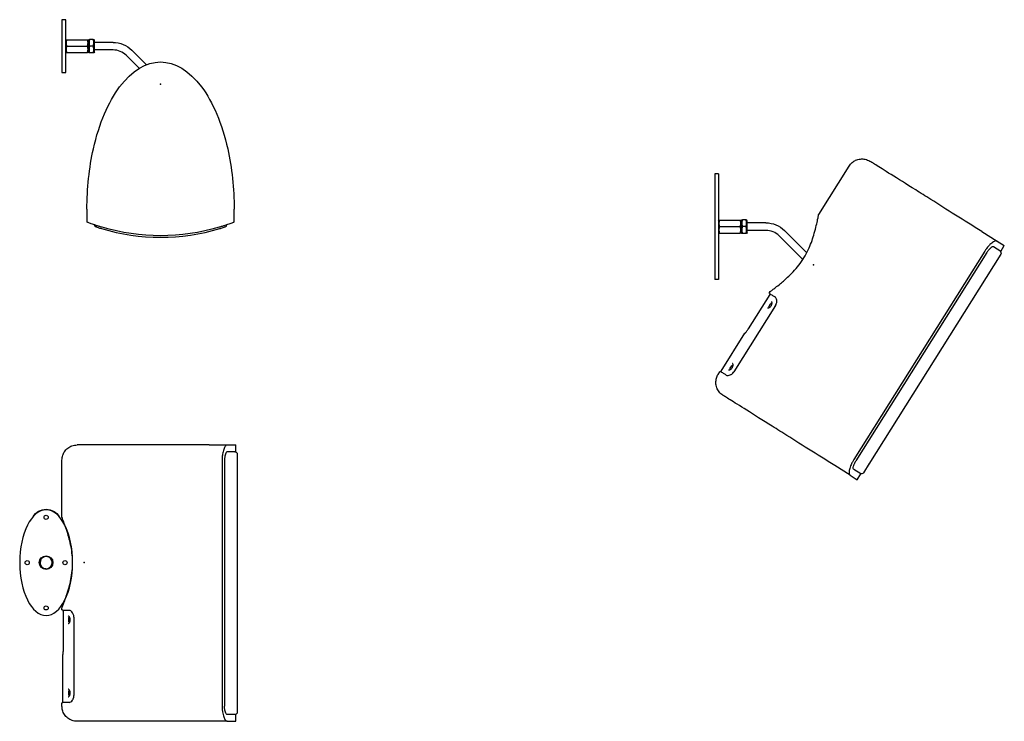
# Model space of a CAD drawing. Extents: x 744 to 2048, y 1140 to 2782.
# Tile 1 of 8: x 744 to 2048, y 1140 to 2069. Entities that reach past the tile are written whole.
import ezdxf

# ---------------------------------------------------------------- set-up
doc = ezdxf.new("R2010")
doc.units = 0
for name, color, linetype in [('KF_SONA_6_FRONT', 7, 'CONTINUOUS'), ('KF_SONA_6_SIDE_2', 7, 'CONTINUOUS'), ('KF_SONA_6_SIDE_3', 7, 'CONTINUOUS'), ('KF_SONA_6_TOP', 7, 'CONTINUOUS')]:
    doc.layers.add(name, color=color, linetype=linetype)

# ---------------------------------------------------------------- blocks, each defined once
blk = doc.blocks.new('KF_SONA_6_SIDE_2')
at = {"layer": 'KF_SONA_6_SIDE_2', "ltscale": 1.31579}
for p, q in [((7, 66.6), (47.3, 130.7)), ((-125.6, 120.5), (-130.6, 120.5)), ((-130.6, 120.5), (-130.6, -19.5)), ((-125.6, 120.5), (-125.6, -19.5)), ((-125.6, 58.2), (-125.1, 59)), ((-124.4, 59), (-96.9, 59)), ((-95.6, 58.2), (-96.1, 59)), ((-95.6, 58.2), (-94.8, 59.5)), ((-95.6, 58.2), (-95.6, 42.9)), ((-95.6, 42.9), (-95.6, 58.2)), ((-89.2, 59.5), (-94, 59.5)), ((-87.6, 58.2), (-88.4, 59.5)), ((-87.6, 42.9), (-87.6, 58.2)), ((-63, 55.5), (-87.6, 55.5)), ((-125.6, 42.9), (-125.1, 42)), ((-124.4, 50.5), (-96.9, 50.5)), ((-124.4, 42), (-96.9, 42)), ((-95.6, 42.9), (-96.1, 42)), ((-95.6, 42.9), (-94.8, 41.5)), ((-89.2, 50.5), (-94, 50.5)), ((-89.2, 41.5), (-94, 41.5)), ((-87.6, 42.9), (-88.4, 41.5)), ((-63, 45.5), (-87.6, 45.5)), ((-9.5, 16.6), (-38.2, 45.3)), ((223, 44), (243.2, 31.3)), ((-14, 6.9), (-45.3, 38.2)), ((243.2, 31.3), (252.8, 25.3)), ((226.9, 17.9), (53.5, -258.1)), ((229.6, 16.2), (56.3, -259.9)), ((248.1, 14.1), (73.4, -264)), ((248, 17.7), (238.5, 23.6)), ((248, 17.7), (252.8, 25.3)), ((-125.6, -19.5), (-130.6, -19.5)), ((-58, -36.9), (-57.1, -35.5)), ((-57.8, -39.5), (-86.2, -84.8)), ((-58.6, -54.8), (-56.6, -51.6)), ((-50, -53.8), (-105.3, -141.8)), ((-122.1, -140.8), (-90.7, -90.8)), ((-86.2, -84.8), (-86.2, -84.8)), ((-126.1, -145.3), (-124, -141.9)), ((-110.2, -136.9), (-108.2, -133.7)), ((48.6, -278.7), (28.4, -266)), ((62.9, -277), (53.4, -271.1)), ((74, -263.1), (66.2, -275.6)), ((48.6, -278.7), (58.1, -284.7)), ((58.1, -284.7), (62.9, -277))]:
    blk.add_line(p, q, dxfattribs=at)
at = {"layer": 'KF_SONA_6_SIDE_2', "ltscale": 1.31579, "extrusion": (0, 0, -1)}
for centre, radius, start, end in [((63, 20.5), 35, 90, 135), ((-245.5, 15.7), 3, 122.1309, 212.1309), ((56.9, -40), 1, 32.1309, 122.1309), ((55, -52.6), 1.9, 32.1309, 95.9593), ((55, -52.6), 1.9, 103.8569, 103.8668), ((57, -55.8), 1.9, 328.2837, 32.1309), ((108.6, -137.9), 1.9, 328.2854, 32.1309), ((106.6, -134.7), 1.9, 32.1309, 95.97), ((106.6, -134.7), 1.9, 103.8753, 103.8802), ((-63.6, -274), 3, 212.1309, 302.1309)]:
    blk.add_arc(centre, radius, start, end, dxfattribs=at)
at = {"layer": 'KF_SONA_6_SIDE_2', "ltscale": 1.31579}
blk.add_arc((-63, 20.5), 25, 45, 90, dxfattribs=at)
for points, knots in [([(47.3, 130.7), (48.4, 132.5), (49.8, 134.1), (52.8, 136.6), (54.3, 137.6), (55.9, 138.3)], [0, 0, 0, 0, 0.630665, 0.630665, 1.160316, 1.160316, 1.160316, 1.160316]), ([(55.9, 138.3), (57.9, 139.2), (60, 139.8), (64.3, 140.2), (66.5, 140.1), (69.6, 139.4), (70.7, 139), (72.8, 138.2), (73.9, 137.6), (74.8, 137)], [0, 0, 0, 0, 0.647884, 0.647884, 1.286108, 1.286108, 1.622927, 1.622927, 1.969681, 1.969681, 1.969681, 1.969681]), ([(223, 44), (211.3, 51.3), (187.9, 66), (158.4, 84.6), (128.4, 103.4), (106.3, 117.2), (90.5, 127.2), (82.1, 132.5), (77, 135.7), (75.1, 136.9), (74.8, 137), (74.8, 137)], [-1.570796, -1.570796, -1.570796, -1.570796, -1.346397, -1.121997, -0.972398, -0.673198, -0.523599, -0.373999, -0.224399, -0.0748, 0.000165, 0.000165, 0.000165, 0.000165]), ([(-57.1, -35.5), (-57.1, -35.4), (-57, -35.3), (-56.9, -35.2), (-56.9, -35.2), (-56.9, -35.2), (-56.9, -35.2), (-56.9, -35.2), (-56.9, -35.2), (-56.9, -35.2), (-56.9, -35.2), (-56.9, -35.2), (-56.9, -35.2), (-56.9, -35.2), (-56.9, -35.2), (-56.9, -35.2), (-56.9, -35.2), (-56.9, -35.2), (-56.9, -35.2), (-56.9, -35.2), (-56.9, -35.2), (-56.9, -35.2), (-56.9, -35.2), (-56.8, -35.2), (-56.8, -35.2), (-56.7, -35.1), (-56.4, -34.9), (-55.6, -34.3), (-54.9, -33.7), (-52.9, -32.3), (-51.6, -31.3), (-48.2, -28.7), (-46, -26.9), (-40.2, -22.1), (-36.4, -18.8), (-27.4, -10.2), (-22.1, -4.5), (-12.8, 8.2), (-8.8, 15.3), (-2.8, 28.8), (-0.6, 35.4), (2.2, 45.2), (3.1, 48.7), (4.5, 54.8), (5.1, 57.6), (6, 61.6), (6.2, 63), (6.6, 64.7), (6.7, 65.3), (6.8, 65.9), (6.8, 66), (6.8, 66.2), (6.8, 66.2), (6.8, 66.2), (6.8, 66.2), (6.8, 66.2), (6.8, 66.2), (6.8, 66.3), (6.8, 66.3), (6.8, 66.3), (6.8, 66.3), (6.8, 66.3), (6.8, 66.3), (6.8, 66.3), (6.8, 66.3), (6.8, 66.3), (6.8, 66.3), (6.8, 66.3), (6.8, 66.3), (6.8, 66.3), (6.8, 66.3), (6.8, 66.3), (6.8, 66.3), (6.9, 66.3), (6.9, 66.3), (6.9, 66.3), (6.9, 66.3), (6.9, 66.3), (6.9, 66.3), (6.9, 66.4), (6.9, 66.4), (6.9, 66.5), (7, 66.6), (7, 66.6)], [0, 0, 0, 0, 0.032274, 0.032274, 0.034197, 0.034197, 0.03564, 0.03564, 0.036565, 0.036565, 0.036967, 0.036967, 0.037369, 0.037369, 0.039014, 0.039014, 0.040607, 0.040607, 0.045386, 0.045386, 0.059719, 0.059719, 0.10272, 0.10272, 0.231799, 0.231799, 0.62095, 0.62095, 1.219256, 1.219256, 1.963227, 1.963227, 3.007454, 3.007454, 4.650419, 4.650419, 6.998346, 6.998346, 9.370701, 9.370701, 11.515578, 11.515578, 12.737602, 12.737602, 13.828639, 13.828639, 14.551913, 14.551913, 15.008709, 15.008709, 15.244187, 15.244187, 15.361318, 15.361318, 15.418894, 15.418894, 15.447098, 15.447098, 15.460912, 15.460912, 15.467736, 15.467736, 15.470296, 15.470296, 15.472218, 15.472218, 15.472683, 15.472683, 15.473084, 15.473084, 15.473486, 15.473486, 15.473888, 15.473888, 15.47552, 15.47552, 15.477113, 15.477113, 15.481893, 15.481893, 15.496263, 15.496263, 15.510443, 15.510443, 15.510443, 15.510443]), ([(6.8, 66.1), (6.8, 66.1), (6.8, 66.1), (6.8, 66.1), (6.8, 66.1), (6.8, 65.8), (6.8, 66.1), (6.8, 66.1)], [0.4999772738, 0.4999772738, 0.4999772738, 0.4999772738, 0.49999175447, 0.49999175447, 0.49999175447, 0.49999176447, 0.49999219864, 0.49999219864, 0.49999219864, 0.49999219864]), ([(243.2, 31.3), (242.9, 31.5), (242.5, 31.6), (241.6, 31.6), (241, 31.5), (239.8, 31), (239.1, 30.7), (237.6, 29.8), (236.9, 29.3), (235.4, 28.1), (234.6, 27.4), (233, 25.9), (232.2, 25), (230.8, 23.4), (230.3, 22.7), (229.7, 22)], [-3.095727, -3.095727, -3.095727, -3.095727, -2.698265, -2.698265, -2.300802, -2.300802, -1.90334, -1.90334, -1.505878, -1.505878, -1.129408, -1.129408, -0.752939, -0.752939, -0.490891, -0.490891, -0.490891, -0.490891]), ([(229.7, 22), (229.5, 21.7), (229.3, 21.4), (228.3, 20.1), (227.5, 19), (226.9, 17.9)], [-6.651329, -6.651329, -6.651329, -6.651329, -6.536908, -6.536908, -6.1604385, -6.1604385, -6.1604385, -6.1604385]), ([(232.6, 20.2), (232.5, 20), (232.3, 19.8), (231.2, 18.6), (230.4, 17.4), (229.6, 16.2)], [-0.4991794, -0.4991794, -0.4991794, -0.4991794, -0.4137687, -0.4137687, 0, 0, 0, 0]), ([(238.5, 23.6), (238.1, 23.9), (237.6, 23.9), (236.2, 23.4), (235.4, 22.8), (234, 21.6), (233.3, 21), (232.6, 20.2)], [-1.698134, -1.698134, -1.698134, -1.698134, -1.262836, -1.262836, -0.827537, -0.827537, -0.499179, -0.499179, -0.499179, -0.499179]), ([(-57.7, -38.3), (-57.8, -38.3), (-57.8, -38.3), (-57.8, -38.2), (-57.9, -38.2), (-58, -38.1), (-58, -38), (-58.1, -37.8), (-58.2, -37.7), (-58.2, -37.5), (-58.2, -37.4), (-58.2, -37.2), (-58.1, -37.1), (-58, -36.9)], [0, 0, 0, 0, 0.0108081, 0.0108081, 0.0214856, 0.0214856, 0.0531077, 0.0531077, 0.0847625, 0.0847625, 0.1164167, 0.1164167, 0.1562886, 0.1562886, 0.1562886, 0.1562886]), ([(-57.7, -38.3), (-57.7, -38.3), (-57.6, -38.4), (-56.5, -39.1), (-54.1, -40.6), (-51.9, -42), (-50.6, -42.8)], [2.945828, 2.945828, 2.945828, 2.945828, 3.364213, 4.205266, 5.046319, 5.887372, 5.887372, 5.887372, 5.887372]), ([(-60.8, -57.1), (-60.6, -57.2), (-60.4, -57.2), (-59.9, -57.2), (-59.7, -57.2), (-59.1, -57), (-58.7, -56.8), (-57.8, -56.3), (-57.4, -56), (-56.6, -55.2), (-56.3, -54.8), (-55.8, -54), (-55.5, -53.6), (-55.2, -52.8), (-55.1, -52.4), (-54.9, -51.7), (-54.8, -51.3), (-54.8, -50.5), (-54.8, -50.1), (-54.9, -49.4), (-55, -49.2), (-55.2, -48.8), (-55.4, -48.7), (-55.5, -48.6)], [0, 0, 0, 0, 0.228667, 0.228667, 0.356351, 0.356351, 0.55743, 0.55743, 0.744286, 0.744286, 0.896861, 0.896861, 1.033905, 1.033905, 1.161458, 1.161458, 1.305175, 1.305175, 1.472291, 1.472291, 1.658256, 1.658256, 1.83315, 1.83315, 1.83315, 1.83315]), ([(-50, -53.8), (-49.7, -53.2), (-49.3, -52.5), (-48.9, -51.3), (-48.7, -50.6), (-48.4, -49.3), (-48.4, -48.6), (-48.4, -47.1), (-48.6, -46.3), (-49, -44.9), (-49.3, -44.2), (-50, -43.3), (-50.3, -43), (-50.6, -42.8)], [0, 0, 0, 0, 0.210284, 0.210284, 0.424904, 0.424904, 0.669788, 0.669788, 0.978475, 0.978475, 1.349863, 1.349863, 1.639682, 1.639682, 1.639682, 1.639682]), ([(-90.7, -90.8), (-90.7, -90.8), (-90.7, -90.8), (-90.7, -90.8), (-90.7, -90.8), (-90.6, -90.7), (-90.6, -90.7), (-90.6, -90.7), (-90.6, -90.7), (-90.6, -90.7), (-90.6, -90.7), (-90.6, -90.7), (-90.6, -90.7), (-90.6, -90.7), (-90.6, -90.7), (-90.6, -90.7), (-90.6, -90.7), (-90.6, -90.7), (-90.6, -90.7), (-90.5, -90.6), (-90.3, -90.4), (-89.9, -89.9), (-89.6, -89.5), (-88.9, -88.7), (-88.5, -88.1), (-87.7, -87), (-87.2, -86.3), (-86.6, -85.4), (-86.4, -85.1), (-86.2, -84.8)], [0, 0, 0, 0, 0.006075, 0.006075, 0.009791, 0.009791, 0.011925, 0.011925, 0.013728, 0.013728, 0.015578, 0.015578, 0.018861, 0.018861, 0.026843, 0.026843, 0.050762, 0.050762, 0.12259, 0.12259, 0.340204, 0.340204, 0.579854, 0.579854, 0.827641, 0.827641, 1.061933, 1.061933, 1.17121, 1.17121, 1.17121, 1.17121]), ([(-124, -141.9), (-123.9, -141.9), (-123.9, -141.8), (-123.7, -141.6), (-123.6, -141.6), (-123.4, -141.5), (-123.3, -141.5), (-123.1, -141.5), (-123, -141.5), (-122.8, -141.5), (-122.8, -141.5), (-122.7, -141.6), (-122.7, -141.6), (-122.6, -141.6)], [0, 0, 0, 0, 0.0312343, 0.0312343, 0.0630787, 0.0630787, 0.0949372, 0.0949372, 0.1262406, 0.1262406, 0.141148, 0.141148, 0.1564077, 0.1564077, 0.1564077, 0.1564077]), ([(-115.5, -146.1), (-116.8, -145.3), (-119, -143.9), (-121.4, -142.4), (-122.5, -141.7), (-122.6, -141.6), (-122.6, -141.6)], [0, 0, 0, 0, 0.841053, 1.682106, 2.52316, 2.944782, 2.944782, 2.944782, 2.944782]), ([(-121.8, -142.2), (-121.8, -142.1), (-121.8, -142.1), (-121.9, -142.1), (-121.9, -142.1), (-122, -142), (-122, -141.9), (-122.1, -141.8), (-122.2, -141.7), (-122.2, -141.5), (-122.2, -141.4), (-122.2, -141.2), (-122.2, -141.1), (-122.1, -140.9), (-122.1, -140.8), (-122.1, -140.8)], [0, 0, 0, 0, 0.0107801, 0.0107801, 0.0214305, 0.0214305, 0.0419104, 0.0419104, 0.0735436, 0.0735436, 0.1052169, 0.1052169, 0.1368526, 0.1368526, 0.1564824, 0.1564824, 0.1564824, 0.1564824]), ([(-115.5, -146.1), (-114.9, -146.5), (-114.1, -146.7), (-112.2, -146.6), (-111.2, -146.4), (-109.6, -145.7), (-109.2, -145.5), (-108.3, -145), (-107.9, -144.7), (-106.9, -143.8), (-106.2, -143.1), (-105.6, -142.2), (-105.5, -142), (-105.3, -141.8)], [0, 0, 0, 0, 0.508684, 0.508684, 0.944655, 0.944655, 1.136235, 1.136235, 1.295833, 1.295833, 1.572102, 1.572102, 1.637111, 1.637111, 1.637111, 1.637111]), ([(-112.4, -139.2), (-112.2, -139.3), (-112, -139.4), (-111.5, -139.3), (-111.3, -139.3), (-110.7, -139.2), (-110.3, -139), (-109.4, -138.4), (-109, -138.1), (-108.2, -137.3), (-107.9, -136.9), (-107.4, -136.1), (-107.1, -135.7), (-106.8, -134.9), (-106.7, -134.6), (-106.5, -133.8), (-106.4, -133.4), (-106.4, -132.6), (-106.4, -132.2), (-106.5, -131.6), (-106.6, -131.3), (-106.8, -130.9), (-106.9, -130.8), (-107.1, -130.7)], [0, 0, 0, 0, 0.228565, 0.228565, 0.356334, 0.356334, 0.55749, 0.55749, 0.744279, 0.744279, 0.896935, 0.896935, 1.033922, 1.033922, 1.161373, 1.161373, 1.305544, 1.305544, 1.471895, 1.471895, 1.658784, 1.658784, 1.833268, 1.833268, 1.833268, 1.833268]), ([(-129.2, -156.4), (-129.2, -154.3), (-128.9, -152.2), (-127.8, -148.5), (-127.1, -146.8), (-126.1, -145.3)], [0, 0, 0, 0, 0.630817, 0.630817, 1.160315, 1.160315, 1.160315, 1.160315]), ([(-119.8, -172.9), (-120.8, -172.3), (-121.7, -171.6), (-123.4, -170.1), (-124.2, -169.3), (-126.2, -166.7), (-127.2, -164.9), (-128.7, -160.8), (-129.1, -158.6), (-129.2, -156.4)], [0, 0, 0, 0, 0.343524, 0.343524, 0.677307, 0.677307, 1.311775, 1.311775, 1.969448, 1.969448, 1.969448, 1.969448]), ([(28.4, -266), (16.7, -258.6), (-6.8, -243.9), (-36.3, -225.4), (-66.2, -206.6), (-88.3, -192.7), (-104.1, -182.8), (-112.6, -177.5), (-117.7, -174.2), (-119.5, -173.1), (-119.8, -172.9), (-119.8, -172.9)], [-1.570796, -1.570796, -1.570796, -1.570796, -1.346397, -1.121997, -0.972398, -0.673198, -0.523599, -0.373999, -0.224399, -0.0748, 0.000165, 0.000165, 0.000165, 0.000165]), ([(53.5, -258.1), (52.8, -259.2), (52.2, -260.3), (51.4, -261.8), (51.2, -262.2), (51, -262.5)], [0, 0, 0, 0, 0.3764695, 0.3764695, 0.4908905, 0.4908905, 0.4908905, 0.4908905]), ([(53.9, -264.3), (54, -264.1), (54.2, -263.8), (54.8, -262.3), (55.5, -261), (56.3, -259.9)], [2.8877425, 2.8877425, 2.8877425, 2.8877425, 2.9731532, 2.9731532, 3.3869219, 3.3869219, 3.3869219, 3.3869219]), ([(51, -262.5), (50.6, -263.3), (50.3, -264.1), (49.4, -266), (49, -267.1), (48.3, -269.2), (48, -270.2), (47.6, -272.1), (47.5, -273), (47.3, -274.7), (47.3, -275.4), (47.4, -276.7), (47.6, -277.3), (48, -278.2), (48.3, -278.5), (48.6, -278.7)], [-5.669548, -5.669548, -5.669548, -5.669548, -5.4075, -5.4075, -5.03103, -5.03103, -4.654561, -4.654561, -4.257098, -4.257098, -3.859636, -3.859636, -3.462174, -3.462174, -3.064712, -3.064712, -3.064712, -3.064712]), ([(53.4, -271.1), (53, -270.8), (52.8, -270.4), (52.7, -268.9), (52.8, -268), (53.2, -266.2), (53.5, -265.3), (53.9, -264.3)], [1.688788, 1.688788, 1.688788, 1.688788, 2.124086, 2.124086, 2.559384, 2.559384, 2.887742, 2.887742, 2.887742, 2.887742])]:
    blk.add_open_spline(points, degree=3, knots=knots, dxfattribs=at)
for points, weights in [([(-125.1, 59), (-125.1, 59), (-124.4, 59)], [1.07735026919, 1.07735026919, 1]), ([(-124.4, 59), (-125.8, 54.8), (-124.4, 50.5)], [1, 1.15470053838, 1]), ([(-96.9, 59), (-96.1, 59), (-96.1, 59)], [1, 1.07735026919, 1.07735026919]), ([(-96.9, 50.5), (-95.4, 54.8), (-96.9, 59)], [1, 1.15470053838, 1]), ([(-94.8, 59.5), (-94.8, 59.5), (-94, 59.5)], [1.07735026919, 1.07735026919, 1]), ([(-94, 59.5), (-95.5, 55), (-94, 50.5)], [1, 1.15470053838, 1]), ([(-89.2, 50.5), (-87.7, 55), (-89.2, 59.5)], [1, 1.15470053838, 1]), ([(-89.2, 59.5), (-88.4, 59.5), (-88.4, 59.5)], [1, 1.07735026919, 1.07735026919]), ([(-124.4, 50.5), (-125.8, 46.3), (-124.4, 42)], [1, 1.15470053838, 1]), ([(-124.4, 42), (-125.1, 42), (-125.1, 42)], [1, 1.07735026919, 1.07735026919]), ([(-96.9, 42), (-95.4, 46.3), (-96.9, 50.5)], [1, 1.15470053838, 1]), ([(-96.1, 42), (-96.1, 42), (-96.9, 42)], [1.07735026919, 1.07735026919, 1]), ([(-94, 50.5), (-95.5, 46), (-94, 41.5)], [1, 1.15470053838, 1]), ([(-94, 41.5), (-94.8, 41.5), (-94.8, 41.5)], [1, 1.07735026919, 1.07735026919]), ([(-89.2, 41.5), (-87.7, 46), (-89.2, 50.5)], [1, 1.15470053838, 1]), ([(-88.4, 41.5), (-88.4, 41.5), (-89.2, 41.5)], [1.07735026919, 1.07735026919, 1])]:
    blk.add_rational_spline(points, weights, degree=2, dxfattribs=at)
for points in [[(-57.1, -35.5), (-57.1, -35.5), (-57.1, -35.5), (-57.1, -35.5)], [(-56.7, -35.1), (-56.7, -35.1), (-56.7, -35.1), (-56.7, -35.1)], [(-90.7, -90.8), (-90.7, -90.8), (-90.7, -90.8), (-90.7, -90.8)], [(-112.4, -139.2), (-112.4, -139.2), (-112.4, -139.2), (-112.4, -139.2)], [(-107, -130.8), (-107, -130.8), (-107, -130.7), (-107.1, -130.7)]]:
    blk.add_open_spline(points, degree=3, dxfattribs=at)
at = {"layer": 'KF_SONA_6_SIDE_2'}
blk.add_point((0, 0), dxfattribs=at)
blk = doc.blocks.new('KF_SONA_6_SIDE_3')
at = {"layer": 'KF_SONA_6_SIDE_3', "ltscale": 1.31579}
for p, q in [((165.5, 155.8), (189.4, 155.8)), ((189.4, 155.8), (200.6, 155.8)), ((200.6, 146.8), (189.4, 146.8)), ((200.6, 146.8), (200.6, 155.8)), ((202.6, 143.8), (202.6, -184.5)), ((-29.5, 60.1), (-29.5, 135.8)), ((182.6, 135.8), (182.6, -190.2)), ((185.9, 135.8), (185.9, -190.2)), ((-57.7, 3.5), (-58.5, 0.7)), ((-53.1, 7.6), (-55.6, 6.1)), ((-47, 7.2), (-49.8, 8)), ((-43, 2.6), (-44.4, 5.1)), ((-58.1, -2.6), (-56.6, -5.1)), ((-54, -7.2), (-51.2, -8)), ((-47.9, -7.6), (-45.4, -6.1)), ((-43.3, -3.5), (-42.6, -0.7)), ((-29.5, -62.2), (-29.5, -60.4)), ((-27.9, -64.2), (-27.9, -117.7)), ((-20.5, -77.6), (-20.5, -73.8)), ((-13.8, -72.2), (-13.8, -176.2)), ((-28.5, -184.2), (-28.5, -125.2)), ((-27.9, -117.7), (-27.9, -117.7)), ((-20.5, -174.6), (-20.5, -170.8)), ((-29.5, -190.2), (-29.5, -186.2)), ((202.6, -183.4), (202.6, -198.2)), ((200.6, -201.2), (189.4, -201.2)), ((200.6, -210.2), (200.6, -201.2)), ((189.4, -210.2), (165.5, -210.2)), ((189.4, -210.2), (200.6, -210.2))]:
    blk.add_line(p, q, dxfattribs=at)
for centre, radius in [((-50.5, 60), 2.75), ((-75.5, 0), 2.75), ((-50.5, 0), 9), ((-25.5, 0), 2.75), ((-50.5, -60), 2.75)]:
    blk.add_circle(centre, radius, dxfattribs=at)
at = {"layer": 'KF_SONA_6_SIDE_3', "ltscale": 1.31579, "extrusion": (0, 0, -1)}
for centre, radius, start, end in [((-199.6, 143.8), 3, 90, 180), ((50.5, 50.5), 20.1, 30.9342, 149.0658), ((26.9, -64.2), 1, 0, 90), ((18.6, -73.8), 1.9, 0, 63.8284), ((18.6, -77.6), 1.9, 296.1528, 0), ((18.6, -73.8), 1.9, 71.726, 71.7359), ((18.6, -170.8), 1.9, 0, 63.8391), ((18.6, -170.8), 1.9, 71.7443, 71.7493), ((18.6, -174.6), 1.9, 296.1545, 0), ((-199.6, -198.2), 3, 180, 270)]:
    blk.add_arc(centre, radius, start, end, dxfattribs=at)
at = {"layer": 'KF_SONA_6_SIDE_3', "ltscale": 1.31579}
for start, end in [(178.3432, 195.6184), (133.3432, 150.6184), (88.3432, 105.6184), (43.3432, 60.6184), (358.3432, 15.6184), (223.3432, 240.6184), (268.3432, 285.6184), (313.3432, 330.6184)]:
    blk.add_arc((-50.5, 0), 8.09, start, end, dxfattribs=at)
blk.add_ellipse((-50.5, 0), major_axis=(0, 70), ratio=0.5, start_param=3.141593, end_param=9.424778, dxfattribs=at)
for points, knots in [([(-29.5, 135.8), (-29.5, 137.9), (-29.2, 140.1), (-28, 143.8), (-27.2, 145.4), (-26.2, 146.8)], [0, 0, 0, 0, 0.630665, 0.630665, 1.160316, 1.160316, 1.160316, 1.160316]), ([(-26.2, 146.8), (-25, 148.7), (-23.5, 150.3), (-20.1, 152.9), (-18.2, 154), (-15.2, 155.1), (-14.1, 155.3), (-11.8, 155.7), (-10.7, 155.8), (-9.5, 155.8)], [0, 0, 0, 0, 0.647884, 0.647884, 1.286108, 1.286108, 1.622927, 1.622927, 1.969681, 1.969681, 1.969681, 1.969681]), ([(165.5, 155.8), (151.7, 155.8), (124, 155.8), (89.2, 155.8), (53.8, 155.8), (27.7, 155.8), (9, 155.8), (-1, 155.8), (-7, 155.8), (-9.2, 155.8), (-9.5, 155.8), (-9.5, 155.8)], [-1.570796, -1.570796, -1.570796, -1.570796, -1.346397, -1.121997, -0.972398, -0.673198, -0.523599, -0.373999, -0.224399, -0.0748, 0.000165, 0.000165, 0.000165, 0.000165]), ([(189.4, 155.8), (189, 155.8), (188.6, 155.7), (187.8, 155.2), (187.4, 154.8), (186.5, 153.8), (186.1, 153.1), (185.4, 151.6), (185, 150.8), (184.4, 149), (184.1, 148), (183.6, 145.8), (183.3, 144.7), (183, 142.6), (182.9, 141.7), (182.8, 140.8)], [-3.095727, -3.095727, -3.095727, -3.095727, -2.698265, -2.698265, -2.300802, -2.300802, -1.90334, -1.90334, -1.505878, -1.505878, -1.129408, -1.129408, -0.752939, -0.752939, -0.490891, -0.490891, -0.490891, -0.490891]), ([(189.4, 146.8), (189, 146.8), (188.5, 146.6), (187.6, 145.4), (187.2, 144.6), (186.7, 142.8), (186.4, 141.9), (186.3, 140.8)], [-1.698134, -1.698134, -1.698134, -1.698134, -1.262836, -1.262836, -0.827537, -0.827537, -0.499179, -0.499179, -0.499179, -0.499179]), ([(182.8, 140.8), (182.8, 140.5), (182.8, 140.1), (182.6, 138.4), (182.6, 137.1), (182.6, 135.8)], [-6.651329, -6.651329, -6.651329, -6.651329, -6.536908, -6.536908, -6.1604385, -6.1604385, -6.1604385, -6.1604385]), ([(186.3, 140.8), (186.2, 140.6), (186.2, 140.3), (185.9, 138.7), (185.9, 137.2), (185.9, 135.8)], [-0.4991794, -0.4991794, -0.4991794, -0.4991794, -0.4137687, -0.4137687, 0, 0, 0, 0]), ([(-29.5, -60.4), (-29.5, -60.3), (-29.5, -60.2), (-29.5, -60.1), (-29.4, -60.1), (-29.4, -60.1), (-29.4, -60.1), (-29.4, -60.1), (-29.4, -60.1), (-29.4, -60.1), (-29.4, -60.1), (-29.4, -60.1), (-29.4, -60.1), (-29.4, -60.1), (-29.4, -60.1), (-29.4, -60.1), (-29.4, -60.1), (-29.4, -60.1), (-29.4, -60.1), (-29.4, -60.1), (-29.4, -60.1), (-29.4, -60), (-29.4, -60), (-29.4, -60), (-29.4, -60), (-29.3, -59.8), (-29.2, -59.6), (-28.9, -58.6), (-28.5, -57.7), (-27.7, -55.5), (-27.1, -53.9), (-25.6, -49.9), (-24.7, -47.3), (-22.3, -40.1), (-20.8, -35.3), (-17.7, -23.2), (-16.3, -15.5), (-15.2, 0.1), (-15.5, 8.2), (-17.7, 22.9), (-19.3, 29.6), (-22.2, 39.4), (-23.3, 42.9), (-25.3, 48.9), (-26.3, 51.5), (-27.7, 55.3), (-28.2, 56.6), (-28.9, 58.3), (-29.1, 58.8), (-29.3, 59.4), (-29.3, 59.5), (-29.4, 59.7), (-29.4, 59.7), (-29.4, 59.7), (-29.4, 59.7), (-29.4, 59.7), (-29.4, 59.7), (-29.4, 59.7), (-29.4, 59.7), (-29.4, 59.7), (-29.4, 59.7), (-29.4, 59.7), (-29.4, 59.7), (-29.4, 59.7), (-29.4, 59.7), (-29.4, 59.8), (-29.4, 59.8), (-29.4, 59.8), (-29.4, 59.8), (-29.4, 59.8), (-29.4, 59.8), (-29.4, 59.8), (-29.4, 59.8), (-29.4, 59.8), (-29.4, 59.8), (-29.4, 59.8), (-29.4, 59.8), (-29.5, 59.8), (-29.5, 59.8), (-29.5, 59.9), (-29.5, 59.9), (-29.5, 60), (-29.5, 60.1), (-29.5, 60.1)], [0, 0, 0, 0, 0.032274, 0.032274, 0.034197, 0.034197, 0.03564, 0.03564, 0.036565, 0.036565, 0.036967, 0.036967, 0.037369, 0.037369, 0.039014, 0.039014, 0.040607, 0.040607, 0.045386, 0.045386, 0.059719, 0.059719, 0.10272, 0.10272, 0.231799, 0.231799, 0.62095, 0.62095, 1.219256, 1.219256, 1.963227, 1.963227, 3.007454, 3.007454, 4.650419, 4.650419, 6.998346, 6.998346, 9.370701, 9.370701, 11.515578, 11.515578, 12.737602, 12.737602, 13.828639, 13.828639, 14.551913, 14.551913, 15.008709, 15.008709, 15.244187, 15.244187, 15.361318, 15.361318, 15.418894, 15.418894, 15.447098, 15.447098, 15.460912, 15.460912, 15.467736, 15.467736, 15.470296, 15.470296, 15.472218, 15.472218, 15.472683, 15.472683, 15.473084, 15.473084, 15.473486, 15.473486, 15.473888, 15.473888, 15.47552, 15.47552, 15.477113, 15.477113, 15.481893, 15.481893, 15.496263, 15.496263, 15.510443, 15.510443, 15.510443, 15.510443]), ([(-29.4, 59.6), (-29.4, 59.6), (-29.4, 59.6), (-29.4, 59.6), (-29.4, 59.6), (-29.3, 59.3), (-29.3, 59.6), (-29.4, 59.6)], [0.4999772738, 0.4999772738, 0.4999772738, 0.4999772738, 0.49999175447, 0.49999175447, 0.49999175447, 0.49999176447, 0.49999219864, 0.49999219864, 0.49999219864, 0.49999219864]), ([(-58.5, 0.7), (-58.5, 0.6), (-58.5, 0.6), (-58.5, 0.5), (-58.5, 0.4), (-58.6, 0.4), (-58.6, 0.3), (-58.6, 0.3), (-58.6, 0.3), (-58.6, 0.2), (-58.6, 0.2), (-58.6, 0.2), (-58.6, 0.2), (-58.6, 0.2)], [-0.04738455, -0.04738455, -0.04738455, -0.04738455, -0.02752408, -0.02752408, -0.01759385, -0.01759385, -0.00766361, -0.00766361, -0.00223804, -0.00223804, -0.00096241, -0.00096241, 0, 0, 0, 0]), ([(-57.6, 4), (-57.6, 4), (-57.6, 4), (-57.6, 4), (-57.6, 4), (-57.6, 3.9), (-57.6, 3.9), (-57.6, 3.9), (-57.6, 3.8), (-57.6, 3.8), (-57.6, 3.7), (-57.6, 3.6), (-57.7, 3.6), (-57.7, 3.5)], [-0.2328171, -0.2328171, -0.2328171, -0.2328171, -0.2318547, -0.2318547, -0.23057906, -0.23057906, -0.22515349, -0.22515349, -0.21522326, -0.21522326, -0.20529302, -0.20529302, -0.18543255, -0.18543255, -0.18543255, -0.18543255]), ([(-55.6, 6.1), (-55.7, 6.1), (-55.8, 6), (-55.9, 6), (-55.9, 6), (-56, 5.9), (-56, 5.9), (-56, 5.9), (-56, 5.9), (-56.1, 5.9), (-56.1, 5.9), (-56.1, 5.9), (-56.1, 5.9), (-56.1, 5.9)], [-0.04738455, -0.04738455, -0.04738455, -0.04738455, -0.02752408, -0.02752408, -0.01759385, -0.01759385, -0.00766361, -0.00766361, -0.00223804, -0.00223804, -0.00096241, -0.00096241, 0, 0, 0, 0]), ([(-52.7, 7.8), (-52.7, 7.8), (-52.7, 7.8), (-52.7, 7.8), (-52.7, 7.8), (-52.7, 7.8), (-52.7, 7.8), (-52.8, 7.7), (-52.8, 7.7), (-52.9, 7.7), (-52.9, 7.7), (-53, 7.6), (-53, 7.6), (-53.1, 7.6)], [-0.2328171, -0.2328171, -0.2328171, -0.2328171, -0.2318547, -0.2318547, -0.23057906, -0.23057906, -0.22515349, -0.22515349, -0.21522326, -0.21522326, -0.20529302, -0.20529302, -0.18543255, -0.18543255, -0.18543255, -0.18543255]), ([(-49.8, 8), (-49.9, 8), (-50, 8), (-50.1, 8), (-50.1, 8), (-50.2, 8), (-50.2, 8.1), (-50.2, 8.1), (-50.3, 8.1), (-50.3, 8.1), (-50.3, 8.1), (-50.3, 8.1), (-50.3, 8.1), (-50.3, 8.1)], [-0.04738455, -0.04738455, -0.04738455, -0.04738455, -0.02752408, -0.02752408, -0.01759385, -0.01759385, -0.00766361, -0.00766361, -0.00223804, -0.00223804, -0.00096241, -0.00096241, 0, 0, 0, 0]), ([(-46.5, 7), (-46.5, 7), (-46.5, 7), (-46.5, 7), (-46.5, 7), (-46.6, 7.1), (-46.6, 7.1), (-46.6, 7.1), (-46.7, 7.1), (-46.7, 7.1), (-46.8, 7.1), (-46.9, 7.1), (-46.9, 7.2), (-47, 7.2)], [-0.2328171, -0.2328171, -0.2328171, -0.2328171, -0.2318547, -0.2318547, -0.23057906, -0.23057906, -0.22515349, -0.22515349, -0.21522326, -0.21522326, -0.20529302, -0.20529302, -0.18543255, -0.18543255, -0.18543255, -0.18543255]), ([(-44.4, 5.1), (-44.4, 5.2), (-44.5, 5.3), (-44.5, 5.4), (-44.5, 5.4), (-44.6, 5.4), (-44.6, 5.5), (-44.6, 5.5), (-44.6, 5.5), (-44.6, 5.5), (-44.6, 5.5), (-44.6, 5.5), (-44.6, 5.5), (-44.6, 5.5)], [-0.04738455, -0.04738455, -0.04738455, -0.04738455, -0.02752408, -0.02752408, -0.01759385, -0.01759385, -0.00766361, -0.00766361, -0.00223804, -0.00223804, -0.00096241, -0.00096241, 0, 0, 0, 0]), ([(-42.7, 2.2), (-42.7, 2.2), (-42.7, 2.2), (-42.7, 2.2), (-42.7, 2.2), (-42.7, 2.2), (-42.7, 2.2), (-42.8, 2.3), (-42.8, 2.3), (-42.8, 2.3), (-42.8, 2.4), (-42.9, 2.5), (-42.9, 2.5), (-43, 2.6)], [-0.2328171, -0.2328171, -0.2328171, -0.2328171, -0.2318547, -0.2318547, -0.23057906, -0.23057906, -0.22515349, -0.22515349, -0.21522326, -0.21522326, -0.20529302, -0.20529302, -0.18543255, -0.18543255, -0.18543255, -0.18543255]), ([(-58.3, -2.2), (-58.3, -2.2), (-58.3, -2.2), (-58.3, -2.2), (-58.3, -2.2), (-58.3, -2.2), (-58.3, -2.2), (-58.3, -2.3), (-58.2, -2.3), (-58.2, -2.3), (-58.2, -2.4), (-58.1, -2.5), (-58.1, -2.5), (-58.1, -2.6)], [-0.2328171, -0.2328171, -0.2328171, -0.2328171, -0.2318547, -0.2318547, -0.23057906, -0.23057906, -0.22515349, -0.22515349, -0.21522326, -0.21522326, -0.20529302, -0.20529302, -0.18543255, -0.18543255, -0.18543255, -0.18543255]), ([(-56.6, -5.1), (-56.6, -5.2), (-56.6, -5.3), (-56.5, -5.4), (-56.5, -5.4), (-56.4, -5.4), (-56.4, -5.5), (-56.4, -5.5), (-56.4, -5.5), (-56.4, -5.5), (-56.4, -5.5), (-56.4, -5.5), (-56.4, -5.5), (-56.4, -5.5)], [-0.04738455, -0.04738455, -0.04738455, -0.04738455, -0.02752408, -0.02752408, -0.01759385, -0.01759385, -0.00766361, -0.00766361, -0.00223804, -0.00223804, -0.00096241, -0.00096241, 0, 0, 0, 0]), ([(-54.5, -7), (-54.5, -7), (-54.5, -7), (-54.5, -7), (-54.5, -7), (-54.5, -7.1), (-54.4, -7.1), (-54.4, -7.1), (-54.4, -7.1), (-54.3, -7.1), (-54.3, -7.1), (-54.2, -7.1), (-54.1, -7.2), (-54, -7.2)], [-0.2328171, -0.2328171, -0.2328171, -0.2328171, -0.2318547, -0.2318547, -0.23057906, -0.23057906, -0.22515349, -0.22515349, -0.21522326, -0.21522326, -0.20529302, -0.20529302, -0.18543255, -0.18543255, -0.18543255, -0.18543255]), ([(-51.2, -8), (-51.1, -8), (-51.1, -8), (-51, -8), (-50.9, -8), (-50.9, -8), (-50.8, -8.1), (-50.8, -8.1), (-50.8, -8.1), (-50.7, -8.1), (-50.7, -8.1), (-50.7, -8.1), (-50.7, -8.1), (-50.7, -8.1)], [-0.04738455, -0.04738455, -0.04738455, -0.04738455, -0.02752408, -0.02752408, -0.01759385, -0.01759385, -0.00766361, -0.00766361, -0.00223804, -0.00223804, -0.00096241, -0.00096241, 0, 0, 0, 0]), ([(-48.3, -7.8), (-48.3, -7.8), (-48.3, -7.8), (-48.3, -7.8), (-48.3, -7.8), (-48.3, -7.8), (-48.3, -7.8), (-48.3, -7.7), (-48.2, -7.7), (-48.2, -7.7), (-48.1, -7.7), (-48, -7.6), (-48, -7.6), (-47.9, -7.6)], [-0.2328171, -0.2328171, -0.2328171, -0.2328171, -0.2318547, -0.2318547, -0.23057906, -0.23057906, -0.22515349, -0.22515349, -0.21522326, -0.21522326, -0.20529302, -0.20529302, -0.18543255, -0.18543255, -0.18543255, -0.18543255]), ([(-45.4, -6.1), (-45.3, -6.1), (-45.3, -6), (-45.2, -6), (-45.1, -6), (-45.1, -5.9), (-45, -5.9), (-45, -5.9), (-45, -5.9), (-45, -5.9), (-45, -5.9), (-45, -5.9), (-45, -5.9), (-45, -5.9)], [-0.04738455, -0.04738455, -0.04738455, -0.04738455, -0.02752408, -0.02752408, -0.01759385, -0.01759385, -0.00766361, -0.00766361, -0.00223804, -0.00223804, -0.00096241, -0.00096241, 0, 0, 0, 0]), ([(-43.5, -4), (-43.5, -4), (-43.5, -4), (-43.5, -4), (-43.5, -4), (-43.5, -3.9), (-43.5, -3.9), (-43.4, -3.9), (-43.4, -3.8), (-43.4, -3.8), (-43.4, -3.7), (-43.4, -3.6), (-43.4, -3.6), (-43.3, -3.5)], [-0.2328171, -0.2328171, -0.2328171, -0.2328171, -0.2318547, -0.2318547, -0.23057906, -0.23057906, -0.22515349, -0.22515349, -0.21522326, -0.21522326, -0.20529302, -0.20529302, -0.18543255, -0.18543255, -0.18543255, -0.18543255]), ([(-42.6, -0.7), (-42.5, -0.6), (-42.5, -0.6), (-42.5, -0.5), (-42.5, -0.4), (-42.5, -0.4), (-42.5, -0.3), (-42.4, -0.3), (-42.4, -0.3), (-42.4, -0.2), (-42.4, -0.2), (-42.4, -0.2), (-42.4, -0.2), (-42.4, -0.2)], [-0.04738455, -0.04738455, -0.04738455, -0.04738455, -0.02752408, -0.02752408, -0.01759385, -0.01759385, -0.00766361, -0.00766361, -0.00223804, -0.00223804, -0.00096241, -0.00096241, 0, 0, 0, 0]), ([(-28.5, -63.2), (-28.5, -63.2), (-28.6, -63.2), (-28.6, -63.1), (-28.7, -63.1), (-28.8, -63.1), (-28.9, -63.1), (-29.1, -63), (-29.2, -62.9), (-29.3, -62.7), (-29.4, -62.6), (-29.5, -62.4), (-29.5, -62.3), (-29.5, -62.2)], [0, 0, 0, 0, 0.0108081, 0.0108081, 0.0214856, 0.0214856, 0.0531077, 0.0531077, 0.0847625, 0.0847625, 0.1164167, 0.1164167, 0.1562886, 0.1562886, 0.1562886, 0.1562886]), ([(-28.5, -63.2), (-28.5, -63.2), (-28.3, -63.2), (-27.1, -63.2), (-24.2, -63.2), (-21.6, -63.2), (-20.1, -63.2)], [2.945828, 2.945828, 2.945828, 2.945828, 3.364213, 4.205266, 5.046319, 5.887372, 5.887372, 5.887372, 5.887372]), ([(-13.8, -72.2), (-13.8, -71.5), (-13.8, -70.7), (-14.1, -69.4), (-14.3, -68.7), (-14.8, -67.5), (-15.2, -66.9), (-16, -65.6), (-16.5, -65.1), (-17.6, -64.1), (-18.2, -63.7), (-19.3, -63.2), (-19.7, -63.2), (-20.1, -63.2)], [0, 0, 0, 0, 0.210284, 0.210284, 0.424904, 0.424904, 0.669788, 0.669788, 0.978475, 0.978475, 1.349863, 1.349863, 1.639682, 1.639682, 1.639682, 1.639682]), ([(-21.1, -80.7), (-21, -80.7), (-20.7, -80.6), (-20.3, -80.3), (-20.2, -80.2), (-19.7, -79.7), (-19.5, -79.3), (-19, -78.4), (-18.8, -77.9), (-18.6, -76.9), (-18.5, -76.4), (-18.5, -75.4), (-18.5, -74.9), (-18.7, -74.1), (-18.8, -73.7), (-19, -72.9), (-19.2, -72.6), (-19.5, -71.9), (-19.8, -71.6), (-20.2, -71.1), (-20.4, -70.9), (-20.8, -70.7), (-21, -70.7), (-21.1, -70.7)], [0, 0, 0, 0, 0.228667, 0.228667, 0.356351, 0.356351, 0.55743, 0.55743, 0.744286, 0.744286, 0.896861, 0.896861, 1.033905, 1.033905, 1.161458, 1.161458, 1.305175, 1.305175, 1.472291, 1.472291, 1.658256, 1.658256, 1.83315, 1.83315, 1.83315, 1.83315]), ([(-28.5, -125.2), (-28.5, -125.1), (-28.5, -125.1), (-28.5, -125.1), (-28.5, -125.1), (-28.5, -125.1), (-28.5, -125), (-28.5, -125), (-28.5, -125), (-28.5, -125), (-28.5, -125), (-28.5, -125), (-28.5, -125), (-28.5, -125), (-28.5, -125), (-28.5, -125), (-28.5, -125), (-28.5, -125), (-28.5, -125), (-28.5, -124.8), (-28.4, -124.6), (-28.3, -123.9), (-28.3, -123.5), (-28.2, -122.4), (-28.1, -121.7), (-28, -120.3), (-27.9, -119.5), (-27.9, -118.4), (-27.9, -118), (-27.9, -117.7)], [0, 0, 0, 0, 0.006075, 0.006075, 0.009791, 0.009791, 0.011925, 0.011925, 0.013728, 0.013728, 0.015578, 0.015578, 0.018861, 0.018861, 0.026843, 0.026843, 0.050762, 0.050762, 0.12259, 0.12259, 0.340204, 0.340204, 0.579854, 0.579854, 0.827641, 0.827641, 1.061933, 1.061933, 1.17121, 1.17121, 1.17121, 1.17121]), ([(-21.1, -177.7), (-21, -177.7), (-20.7, -177.6), (-20.3, -177.3), (-20.2, -177.2), (-19.7, -176.7), (-19.5, -176.3), (-19, -175.4), (-18.8, -174.9), (-18.6, -173.9), (-18.5, -173.4), (-18.5, -172.4), (-18.5, -171.9), (-18.7, -171.1), (-18.8, -170.7), (-19, -169.9), (-19.2, -169.6), (-19.5, -168.9), (-19.8, -168.6), (-20.2, -168.1), (-20.5, -167.9), (-20.8, -167.7), (-21, -167.7), (-21.1, -167.7)], [0, 0, 0, 0, 0.228565, 0.228565, 0.356334, 0.356334, 0.55749, 0.55749, 0.744279, 0.744279, 0.896935, 0.896935, 1.033922, 1.033922, 1.161373, 1.161373, 1.305544, 1.305544, 1.471895, 1.471895, 1.658784, 1.658784, 1.833268, 1.833268, 1.833268, 1.833268]), ([(-20.1, -185.2), (-19.4, -185.2), (-18.6, -184.9), (-17, -183.8), (-16.3, -183.1), (-15.3, -181.7), (-15.1, -181.3), (-14.6, -180.4), (-14.4, -179.9), (-14, -178.6), (-13.8, -177.7), (-13.8, -176.6), (-13.8, -176.4), (-13.8, -176.2)], [0, 0, 0, 0, 0.508684, 0.508684, 0.944655, 0.944655, 1.136235, 1.136235, 1.295833, 1.295833, 1.572102, 1.572102, 1.637111, 1.637111, 1.637111, 1.637111]), ([(-29.5, -186.2), (-29.5, -186), (-29.5, -185.9), (-29.4, -185.7), (-29.4, -185.6), (-29.2, -185.5), (-29.2, -185.4), (-29, -185.3), (-28.9, -185.2), (-28.8, -185.2), (-28.7, -185.2), (-28.6, -185.2), (-28.6, -185.2), (-28.5, -185.2)], [0, 0, 0, 0, 0.0312343, 0.0312343, 0.0630787, 0.0630787, 0.0949372, 0.0949372, 0.1262406, 0.1262406, 0.141148, 0.141148, 0.1564077, 0.1564077, 0.1564077, 0.1564077]), ([(-26.2, -201.2), (-27.4, -199.4), (-28.2, -197.4), (-29.3, -193.7), (-29.5, -191.9), (-29.5, -190.2)], [0, 0, 0, 0, 0.630817, 0.630817, 1.160315, 1.160315, 1.160315, 1.160315]), ([(-27.5, -185.2), (-27.5, -185.2), (-27.6, -185.2), (-27.6, -185.1), (-27.7, -185.1), (-27.8, -185.1), (-27.8, -185.1), (-28, -185), (-28.1, -185), (-28.3, -184.8), (-28.3, -184.7), (-28.4, -184.6), (-28.5, -184.5), (-28.5, -184.3), (-28.5, -184.2), (-28.5, -184.2)], [0, 0, 0, 0, 0.0107801, 0.0107801, 0.0214305, 0.0214305, 0.0419104, 0.0419104, 0.0735436, 0.0735436, 0.1052169, 0.1052169, 0.1368526, 0.1368526, 0.1564824, 0.1564824, 0.1564824, 0.1564824]), ([(-20.1, -185.2), (-21.6, -185.2), (-24.2, -185.2), (-27.1, -185.2), (-28.3, -185.2), (-28.5, -185.2), (-28.5, -185.2)], [0, 0, 0, 0, 0.841053, 1.682106, 2.52316, 2.944782, 2.944782, 2.944782, 2.944782]), ([(182.6, -190.2), (182.6, -191.4), (182.6, -192.7), (182.8, -194.4), (182.8, -194.8), (182.8, -195.2)], [0, 0, 0, 0, 0.3764695, 0.3764695, 0.4908905, 0.4908905, 0.4908905, 0.4908905]), ([(182.8, -195.2), (182.9, -196), (183, -196.9), (183.3, -199), (183.6, -200.1), (184.1, -202.3), (184.4, -203.3), (185, -205.1), (185.4, -205.9), (186.1, -207.4), (186.5, -208.1), (187.4, -209.1), (187.8, -209.5), (188.6, -210), (189, -210.2), (189.4, -210.2)], [-5.669548, -5.669548, -5.669548, -5.669548, -5.4075, -5.4075, -5.03103, -5.03103, -4.654561, -4.654561, -4.257098, -4.257098, -3.859636, -3.859636, -3.462174, -3.462174, -3.064712, -3.064712, -3.064712, -3.064712]), ([(186.3, -195.2), (186.2, -194.9), (186.2, -194.6), (185.9, -193), (185.9, -191.5), (185.9, -190.2)], [2.8877425, 2.8877425, 2.8877425, 2.8877425, 2.9731532, 2.9731532, 3.3869219, 3.3869219, 3.3869219, 3.3869219]), ([(189.4, -201.2), (189, -201.2), (188.5, -200.9), (187.6, -199.7), (187.2, -198.9), (186.7, -197.1), (186.4, -196.2), (186.3, -195.2)], [1.688788, 1.688788, 1.688788, 1.688788, 2.124086, 2.124086, 2.559384, 2.559384, 2.887742, 2.887742, 2.887742, 2.887742]), ([(-9.5, -210.2), (-10.6, -210.2), (-11.8, -210.1), (-14, -209.7), (-15.1, -209.4), (-18.2, -208.3), (-20.1, -207.3), (-23.5, -204.6), (-25, -203), (-26.2, -201.2)], [0, 0, 0, 0, 0.343524, 0.343524, 0.677307, 0.677307, 1.311775, 1.311775, 1.969448, 1.969448, 1.969448, 1.969448]), ([(165.5, -210.2), (151.7, -210.2), (124, -210.2), (89.2, -210.2), (53.8, -210.2), (27.7, -210.2), (9, -210.2), (-1, -210.2), (-7, -210.2), (-9.2, -210.2), (-9.5, -210.2), (-9.5, -210.2)], [-1.570796, -1.570796, -1.570796, -1.570796, -1.346397, -1.121997, -0.972398, -0.673198, -0.523599, -0.373999, -0.224399, -0.0748, 0.000165, 0.000165, 0.000165, 0.000165])]:
    blk.add_open_spline(points, degree=3, knots=knots, dxfattribs=at)
for points in [[(-29.5, -60.4), (-29.5, -60.4), (-29.5, -60.4), (-29.5, -60.4)], [(-29.4, -59.9), (-29.4, -59.9), (-29.4, -59.9), (-29.4, -59.9)], [(-28.5, -125.2), (-28.5, -125.2), (-28.5, -125.2), (-28.5, -125.2)], [(-21.1, -167.7), (-21.1, -167.7), (-21.1, -167.7), (-21.1, -167.7)], [(-21.1, -177.7), (-21.1, -177.7), (-21.1, -177.7), (-21.1, -177.7)]]:
    blk.add_open_spline(points, degree=3, dxfattribs=at)
at = {"layer": 'KF_SONA_6_SIDE_3'}
blk.add_point((0, 0), dxfattribs=at)
blk = doc.blocks.new('KF_SONA_6_TOP')
at = {"layer": 'KF_SONA_6_TOP'}
for p, q in [((-125.6, 85.5), (-130.6, 85.5)), ((-130.6, 85.5), (-130.6, 15.5)), ((-125.6, 50.5), (-125.6, 85.5)), ((-125.6, 15.5), (-125.6, 50.5)), ((-130.6, 15.5), (-125.6, 15.5))]:
    blk.add_line(p, q, dxfattribs=at)
at = {"layer": 'KF_SONA_6_TOP', "ltscale": 1.31579}
for p, q in [((-125.6, 58.2), (-125.1, 59)), ((-124.4, 59), (-96.9, 59)), ((-95.6, 58.2), (-96.1, 59)), ((-95.6, 58.2), (-94.8, 59.5)), ((-95.6, 58.2), (-95.6, 42.9)), ((-95.6, 42.9), (-95.6, 58.2)), ((-89.2, 59.5), (-94, 59.5)), ((-87.6, 58.2), (-88.4, 59.5)), ((-87.6, 42.9), (-87.6, 58.2)), ((-63, 55.5), (-87.6, 55.5)), ((-125.6, 42.9), (-125.1, 42)), ((-124.4, 50.5), (-96.9, 50.5)), ((-124.4, 42), (-96.9, 42)), ((-95.6, 42.9), (-96.1, 42)), ((-95.6, 42.9), (-94.8, 41.5)), ((-89.2, 50.5), (-94, 50.5)), ((-89.2, 41.5), (-94, 41.5)), ((-87.6, 42.9), (-88.4, 41.5)), ((-63, 45.5), (-87.6, 45.5)), ((-18.8, 25.9), (-38.2, 45.3)), ((-28.2, 21.2), (-45.3, 38.2)), ((-97.5, -165.5), (-97.5, -182.6)), ((97.5, -182.6), (97.5, -165.5))]:
    blk.add_line(p, q, dxfattribs=at)
at = {"layer": 'KF_SONA_6_TOP', "ltscale": 1.31579, "extrusion": (0, 0, -1)}
for centre, radius, start, end in [((63, 20.5), 35, 90, 135), ((84.7, -185.9), 3, 288.2938, 356.8431), ((0, 72.4), 273, 253.5079, 286.4921)]:
    blk.add_arc(centre, radius, start, end, dxfattribs=at)
at = {"layer": 'KF_SONA_6_TOP', "ltscale": 1.31579}
for centre, radius, start, end in [((-63, 20.5), 25, 45, 90), ((0, 70.4), 273, 253.3193, 286.6807), ((84.7, -185.9), 3, 288.2938, 356.8431)]:
    blk.add_arc(centre, radius, start, end, dxfattribs=at)
at = {"layer": 'KF_SONA_6_TOP', "ltscale": 1.31579, "extrusion": (0, 0, -1)}
blk.add_ellipse((0, -165.5), major_axis=(0, 195), ratio=0.5, start_param=5.692877, end_param=6.873493, dxfattribs=at)
at = {"layer": 'KF_SONA_6_TOP', "ltscale": 1.31579}
for points, weights in [([(-125.1, 59), (-125.1, 59), (-124.4, 59)], [1.07735026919, 1.07735026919, 1]), ([(-124.4, 59), (-125.8, 54.8), (-124.4, 50.5)], [1, 1.15470053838, 1]), ([(-96.9, 59), (-96.1, 59), (-96.1, 59)], [1, 1.07735026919, 1.07735026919]), ([(-96.9, 50.5), (-95.4, 54.8), (-96.9, 59)], [1, 1.15470053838, 1]), ([(-94.8, 59.5), (-94.8, 59.5), (-94, 59.5)], [1.07735026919, 1.07735026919, 1]), ([(-94, 59.5), (-95.5, 55), (-94, 50.5)], [1, 1.15470053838, 1]), ([(-89.2, 50.5), (-87.7, 55), (-89.2, 59.5)], [1, 1.15470053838, 1]), ([(-89.2, 59.5), (-88.4, 59.5), (-88.4, 59.5)], [1, 1.07735026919, 1.07735026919]), ([(-124.4, 50.5), (-125.8, 46.3), (-124.4, 42)], [1, 1.15470053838, 1]), ([(-124.4, 42), (-125.1, 42), (-125.1, 42)], [1, 1.07735026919, 1.07735026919]), ([(-96.9, 42), (-95.4, 46.3), (-96.9, 50.5)], [1, 1.15470053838, 1]), ([(-96.1, 42), (-96.1, 42), (-96.9, 42)], [1.07735026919, 1.07735026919, 1]), ([(-94, 50.5), (-95.5, 46), (-94, 41.5)], [1, 1.15470053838, 1]), ([(-94, 41.5), (-94.8, 41.5), (-94.8, 41.5)], [1, 1.07735026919, 1.07735026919]), ([(-89.2, 41.5), (-87.7, 46), (-89.2, 50.5)], [1, 1.15470053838, 1]), ([(-88.4, 41.5), (-88.4, 41.5), (-89.2, 41.5)], [1.07735026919, 1.07735026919, 1])]:
    blk.add_rational_spline(points, weights, degree=2, dxfattribs=at)
for points, knots in [([(-97.5, -165.5), (-97.5, -151.8), (-96, -124.3), (-88.9, -80.5), (-75.4, -37.8), (-61.7, -13.5), (-54.3, -3.5)], [-1.5707963, -1.5707963, -1.5707963, -1.5707963, -1.3593836, -1.1479709, -0.8660874, -0.590308, -0.590308, -0.590308, -0.590308]), ([(54.3, -3.5), (61.8, -13.5), (75.4, -38), (88.9, -80.7), (96, -124.4), (97.5, -151.8), (97.5, -165.5)], [0.5903081, 0.5903081, 0.5903081, 0.5903081, 0.8678879, 1.1490513, 1.3599238, 1.5707963, 1.5707963, 1.5707963, 1.5707963]), ([(-96.9, -182.8), (-97, -182.8), (-97.1, -182.8), (-97.4, -182.6), (-97.5, -182.6), (-97.5, -182.6)], [-6.651329, -6.651329, -6.651329, -6.651329, -6.536908, -6.536908, -6.1604385, -6.1604385, -6.1604385, -6.1604385]), ([(-77.5, -189.4), (-78.8, -189), (-80.1, -188.6), (-82.7, -187.8), (-84, -187.4), (-86.5, -186.5), (-87.7, -186.1), (-89.9, -185.4), (-90.9, -185), (-92.6, -184.4), (-93.4, -184.1), (-94.9, -183.6), (-95.5, -183.3), (-96.3, -183), (-96.6, -182.9), (-96.9, -182.8)], [-3.095727, -3.095727, -3.095727, -3.095727, -2.698265, -2.698265, -2.300802, -2.300802, -1.90334, -1.90334, -1.505878, -1.505878, -1.129408, -1.129408, -0.752939, -0.752939, -0.490891, -0.490891, -0.490891, -0.490891]), ([(-85.7, -188.8), (-85.7, -188.8), (-85.5, -188.8), (-84.7, -189.1), (-82.6, -189.8), (-80, -190.6), (-78.4, -191.1)], [0, 0, 0, 0, 0.207234, 0.331574, 0.663148, 1.160509, 1.160509, 1.160509, 1.160509]), ([(96.9, -182.8), (96.6, -182.9), (96.3, -183), (95.5, -183.3), (94.9, -183.6), (93.4, -184.1), (92.6, -184.4), (90.9, -185), (89.9, -185.4), (87.7, -186.1), (86.5, -186.5), (84, -187.4), (82.7, -187.8), (80.1, -188.6), (78.8, -189), (77.5, -189.4)], [-11.829987, -11.829987, -11.829987, -11.829987, -11.567938, -11.567938, -11.191469, -11.191469, -10.814999, -10.814999, -10.417537, -10.417537, -10.020075, -10.020075, -9.622612, -9.622612, -9.22515, -9.22515, -9.22515, -9.22515]), ([(78.4, -191.1), (78.9, -190.9), (79.4, -190.8), (80, -190.6), (81, -190.3), (82, -190), (82.9, -189.7), (83.7, -189.4), (84.4, -189.2), (84.9, -189), (85.4, -188.9), (85.7, -188.8), (85.7, -188.8)], [0, 0, 0, 0, 0.165532, 0.165532, 0.165532, 0.496596, 0.496596, 0.496596, 0.82766, 0.82766, 0.82766, 1.158724, 1.158724, 1.158724, 1.158724]), ([(97.5, -182.6), (97.5, -182.6), (97.4, -182.6), (97.1, -182.8), (97, -182.8), (96.9, -182.8)], [0, 0, 0, 0, 0.3764695, 0.3764695, 0.4908905, 0.4908905, 0.4908905, 0.4908905])]:
    blk.add_open_spline(points, degree=3, knots=knots, dxfattribs=at)
blk.add_open_spline([(-54.3, -3.5), (-54.3, -3.5), (-54.3, -3.5), (-54.3, -3.5)], degree=3, dxfattribs=at)
at = {"layer": 'KF_SONA_6_TOP'}
blk.add_point((0, 0), dxfattribs=at)

msp = doc.modelspace()

# ---------------------------------------------------------------- block references
at = {"layer": 'KF_SONA_6_FRONT'}
for name, p in [('KF_SONA_6_TOP', (930.5, 1983.9)), ('KF_SONA_6_SIDE_2', (1795, 1744.9)), ('KF_SONA_6_SIDE_3', (829.4, 1350.4))]:
    msp.add_blockref(name, p, dxfattribs=at)

doc.saveas('drawing.dxf')
